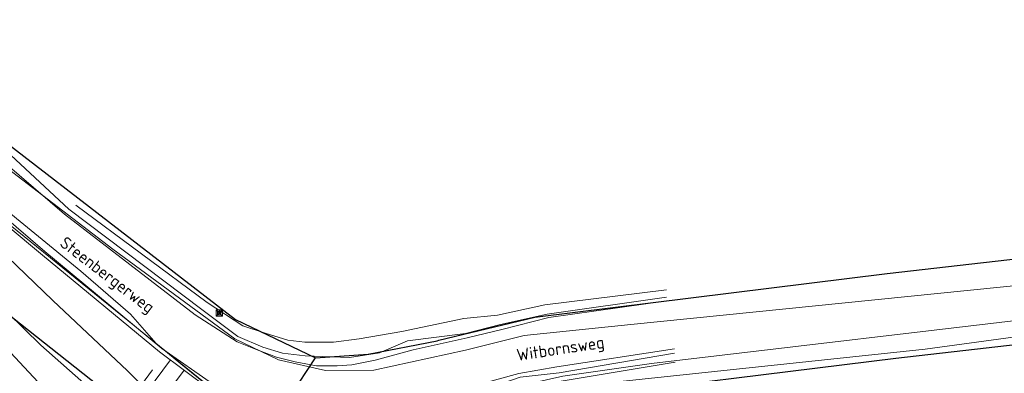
# Model space of a CAD drawing. Header units: metres. Extents: x 190798 to 192239, y 307689 to 310000.
# Tile 83 of 107: x 191660 to 191718, y 309122 to 309143. Entities that reach past the tile are written whole.
import ezdxf
from ezdxf.lldxf.tags import DXFTag

# ---------------------------------------------------------------- set-up
doc = ezdxf.new("R2010")
doc.units = ezdxf.units.M
for name, color, linetype, lineweight in [('B-WE-KL-ET_LS-G', 190, 'KL-LS-N', 5), ('PH-BEST-KANTVERHARDING', 253, 'Continuous', 9), ('PH-BEST-STAATNAAM', 2, 'Continuous', 9), ('PH-BEST-TALUD', 253, 'Continuous', 9), ('PH-INM-KRUIN', 252, 'Continuous', 18), ('PH-INM-MIDDENLIJN-TALUD', 252, 'Continuous', 18), ('PH-INM-ONVERHARD', 252, 'Continuous', 18), ('PH-INM-RASTERHEKWERK HANDHaven', 252, '1-200 HEKWERK', 18), ('PH-INM-VLAKVERDICHTINGSLIJN', 252, 'Continuous', 18), ('PH-INM-WATERWEGMEUBILAIR', 252, 'Continuous', 18)]:
    doc.layers.add(name, color=color, linetype=linetype, lineweight=lineweight)
doc.layers.add('PH-BEST-KADASTRALE-GRENS', color=150, linetype='KG-KADASTRAAL-SO')
doc.styles.add('NLCS-ISO', font='NLCS-ISO.ttf')
doc.styles.add('ROMANS', font='romans.shx')
doc.styles.get("Standard").update_dxf_attribs({"font": 'arial.ttf'})
doc.linetypes.add('1-200 HEKWERK', pattern='A,1.5,-0.4,["X",ROMANS,S=0.24,R=0,X=-0.275,Y=-0.12],-0.05', length=1.95)
tags = doc.linetypes.add('KG-KADASTRAAL-SO', pattern='A,5.5,-2,["K",Standard,S=1.8,R=0,X=0,Y=-0.9],-2,5.5,-2,[5,NLCS.SHX,S=0.75,R=0,X=0,Y=0],-2', length=19).pattern_tags.tags
tags[6] = DXFTag(74, 10)
tags = doc.linetypes.add('KL-LS-N', pattern='A,4,-1,[103,NLCS.SHX,S=0.75,R=0,X=0,Y=0],-1,4,-1,["L",Standard,S=1,R=0,X=0,Y=-0.5],-2', length=13).pattern_tags.tags
tags[18] = DXFTag(74, 10)

# ---------------------------------------------------------------- blocks, each defined once
blk = doc.blocks.new('SIE-WEG_PAAL_KUNSTSTOF[3922]')
for p, q in [((-0.188, 0.188), (0.188, -0.188)), ((0.188, 0.188), (-0.188, -0.188))]:
    blk.add_line(p, q)
at = {"flags": 128}
for points in [[(-0.188, -0.188), (0.188, -0.188), (0.188, 0.188), (-0.188, 0.188)], [(-0.094, 0.094), (0.094, 0.094), (0.094, -0.094), (-0.094, -0.094)]]:
    blk.add_lwpolyline(points, close=True, dxfattribs=at)

msp = doc.modelspace()

# ---------------------------------------------------------------- linework, layer by layer
at = {"layer": 'B-WE-KL-ET_LS-G', "ltscale": 0.2}
msp.add_lwpolyline([(191641.617, 309145.344), (191648.218, 309140.42), (191650.164, 309138.925), (191653.619, 309136.336), (191663.993, 309127.857), (191666.903, 309125.327), (191668.398, 309123.62), (191669.852, 309122.426), (191673.177, 309119.729), (191675.752, 309117.017), (191676.891, 309115.42), (191678.7, 309112.261), (191684.333, 309099.983), (191688.95, 309089.004), (191691.42, 309081.98), (191694.595, 309071.349), (191698.896, 309052.464), (191702.833, 309033.649), (191705.542, 309019.152), (191707.168, 309007.362)], dxfattribs=at)
at = {"layer": 'PH-BEST-KADASTRALE-GRENS'}
msp.add_line((191672.332, 309114.615), (191677.753, 309122.77), dxfattribs=at)
at = {"layer": 'PH-BEST-KADASTRALE-GRENS', "ltscale": 0.2, "flags": 128}
for points in [[(191506.014, 309302.472), (191506.989, 309301.523), (191507.714, 309300.818), (191511.337, 309297.29), (191518.586, 309290.235), (191528.967, 309280.132), (191537.436, 309269.946), (191541.03, 309264.895), (191545.582, 309255.336), (191550.875, 309242.606), (191552.83, 309237.329), (191555.629, 309232.531), (191557.625, 309228.339), (191561.782, 309222.402), (191566.824, 309215.544), (191578.027, 309201.897), (191582.809, 309196.118), (191596.738, 309182.391), (191606.636, 309173.946), (191612.457, 309169.129), (191621.443, 309162.739), (191631.085, 309157.403), (191673.053, 309125.011), (191677.753, 309122.77)], [(191672.332, 309114.615), (191669.273, 309117.762), (191640.835, 309140.265)], [(191677.753, 309122.77), (191680.846, 309122.984), (191684.874, 309123.773), (191684.98, 309123.817), (191690.607, 309125.158), (191711.263, 309127.707), (191727.537, 309129.564), (191730.111, 309130.136)], [(191728.357, 309124.625), (191711.783, 309122.734), (191691.501, 309120.23), (191686.52, 309119.044), (191685.682, 309118.699), (191683.978, 309116.71), (191683.346, 309115.067), (191682.892, 309113.097), (191683.593, 309111.08), (191688.864, 309100.413), (191691.161, 309094.999), (191692.477, 309091.896), (191694.671, 309085.125), (191701.529, 309055.527), (191708.242, 309023.739), (191710.859, 309006.395), (191711.52, 309000)]]:
    msp.add_lwpolyline(points, dxfattribs=at)
at = {"layer": 'PH-BEST-KANTVERHARDING', "color": 8}
for points in [[(191887.59, 309407.971), (191881.751, 309392.191), (191869.01, 309362.11), (191856.32, 309332.06), (191844.861, 309305.63), (191831.529, 309272.951), (191827.079, 309261.5), (191819.2, 309239.65), (191813.93, 309228.74), (191809.08, 309219.86), (191806.17, 309215.069), (191801.52, 309207.849), (191790.729, 309192.27), (191779.261, 309176.79), (191772.819, 309167.281), (191763.629, 309154.07), (191750.671, 309134.891), (191744.379, 309127.86), (191737.431, 309126.54), (191713.499, 309123.289), (191695.62, 309121.39), (191688.55, 309120.27)], [(191630.891, 309156.58), (191655.887, 309136.785), (191665.859, 309129.145), (191673.024, 309123.886)], [(191672.42, 309120.372), (191657.246, 309132.635), (191629.21, 309153.759)], [(191681.172, 309122.042), (191686.539, 309123.228), (191689.991, 309124.076), (191696.238, 309124.729), (191719.631, 309127.097)], [(191727.899, 309126.054), (191721.972, 309125.336), (191697.453, 309122.433)], [(191673.024, 309123.886), (191675.576, 309122.656), (191678.339, 309122.031), (191681.172, 309122.042)], [(191697.453, 309122.433), (191692.249, 309121.695), (191687.118, 309120.555)]]:
    msp.add_lwpolyline(points, dxfattribs=at)
at = {"layer": 'PH-BEST-TALUD'}
for points in [[(191667.904, 309120.842), (191669.25, 309122.647)], [(191667.545, 309121.197), (191668.197, 309122.072)], [(191668.622, 309120.132), (191670.052, 309122.05)]]:
    msp.add_lwpolyline(points, dxfattribs=at)
at = {"layer": 'PH-INM-KRUIN'}
for points in [[(191647.384, 309135.24), (191648.727, 309132.828), (191650.103, 309131.618), (191655.235, 309127.185), (191659.584, 309123.373), (191664.179, 309118.456), (191667.618, 309114.639), (191669.721, 309112.527), (191670.864, 309110.445), (191674.469, 309104.126), (191677.339, 309099.206), (191681.86, 309091.527), (191683.638, 309087.286), (191684.918, 309084.087), (191685.196, 309081.16), (191684.925, 309079.713), (191684.661, 309078.011), (191684.231, 309076.198), (191684.142, 309074.258), (191684.151, 309071.728), (191684.895, 309070.69)], [(191673.48, 309124.655), (191671.387, 309126.018), (191663.693, 309131.714)], [(191698.33, 309126.75), (191691.203, 309125.882), (191688.427, 309125.284), (191686.452, 309125.079), (191682.82, 309124.323), (191680.318, 309123.886), (191678.797, 309123.692), (191677.115, 309123.687), (191676.127, 309123.806), (191674.796, 309124.215), (191673.48, 309124.655)]]:
    msp.add_lwpolyline(points, dxfattribs=at)
at = {"layer": 'PH-INM-MIDDENLIJN-TALUD'}
msp.add_lwpolyline([(191649.795, 309135.846), (191652.693, 309132.503), (191655.805, 309129.217), (191661.641, 309123.522), (191665.345, 309120.247), (191669.746, 309115.134), (191673.19, 309110.001), (191676.027, 309105.838), (191680.714, 309097.195), (191683.2, 309092.328), (191685.816, 309086.469), (191687.031, 309081.486), (191687.428, 309079.281), (191687.882, 309077.739), (191688.268, 309074.471), (191688.798, 309071.638)], dxfattribs=at)
at = {"layer": 'PH-INM-ONVERHARD'}
for points in [[(191678.064, 309113.883), (191676.809, 309116.285), (191675.413, 309118.143), (191673.98, 309119.645), (191671.77, 309121.214), (191668.746, 309123.319), (191661.881, 309129.005), (191657.798, 309132.495), (191654.557, 309135.34), (191649.139, 309139.574), (191646.656, 309141.466), (191640.767, 309145.914), (191637.145, 309148.394), (191627.5, 309154.942), (191622.396, 309158.023), (191616.353, 309161.659), (191609.719, 309166.306), (191604.477, 309170.38), (191596.833, 309176.977), (191588.738, 309184.144), (191583.056, 309189.991), (191575.759, 309197.873), (191570.549, 309203.772), (191561.126, 309215.46)], [(191673.152, 309123.705), (191670.702, 309125.302), (191663.035, 309131.199), (191659.526, 309134.207), (191655.737, 309137.429), (191650.52, 309141.694), (191647.423, 309144.047)], [(191698.364, 309126.117), (191691.434, 309125.136), (191688.679, 309124.439), (191686.645, 309123.936), (191683.476, 309123.238), (191681.239, 309122.636), (191679.87, 309122.372), (191679.011, 309122.313), (191677.806, 309122.311), (191676.562, 309122.544), (191675.464, 309122.818), (191674.329, 309123.251), (191673.152, 309123.705)], [(191698.795, 309123.31), (191691.906, 309122.255), (191689.663, 309121.853), (191686.472, 309120.967), (191684.171, 309119.272), (191683.361, 309118.382), (191682.452, 309116.865), (191682.047, 309115.336), (191682.17, 309112.752), (191682.922, 309110.38), (191683.926, 309108.182), (191685.893, 309103.763), (191689.348, 309095.803), (191691.986, 309089.336), (191694.236, 309083.26), (191696.519, 309073.551)]]:
    msp.add_lwpolyline(points, dxfattribs=at)
at = {"layer": 'PH-INM-RASTERHEKWERK HANDHaven'}
msp.add_lwpolyline([(191657.558, 309130.73), (191662.341, 309126.137), (191666.725, 309122.008), (191670.996, 309117.783), (191673.144, 309114.462), (191674.207, 309112.936)], dxfattribs=at)
at = {"layer": 'PH-INM-VLAKVERDICHTINGSLIJN'}
for points in [[(191673.202, 309124.016), (191671.078, 309125.608), (191663.285, 309131.49), (191659.881, 309134.651), (191655.277, 309138.637), (191650.944, 309142.227), (191647.464, 309144.619)], [(191677.848, 309113.536), (191677.077, 309114.14), (191676.401, 309114.142), (191675.657, 309114.382), (191675.145, 309114.832), (191674.715, 309115.401), (191674.388, 309116.182), (191674.204, 309116.924), (191674.188, 309117.329), (191674.297, 309117.969), (191674.046, 309118.599), (191673.523, 309119.409), (191671.541, 309120.939), (191668.61, 309123.125), (191661.732, 309128.799), (191657.569, 309132.253)], [(191698.327, 309126.33), (191691.326, 309125.331), (191688.589, 309124.731), (191686.542, 309124.208), (191683.149, 309123.772), (191681.5, 309123.059), (191679.736, 309122.784), (191677.151, 309122.9), (191675.818, 309123.04), (191674.66, 309123.39), (191673.202, 309124.016)], [(191698.805, 309123.043), (191692.032, 309121.892), (191689.757, 309121.646), (191686.493, 309120.513), (191684.572, 309119.387), (191683.541, 309118.275), (191682.766, 309116.789), (191682.51, 309115.33), (191682.547, 309113.311), (191683.262, 309110.488), (191684.179, 309108.286), (191686.122, 309103.951), (191689.531, 309095.949), (191692.14, 309089.392), (191694.424, 309083.397)], [(191698.839, 309122.529), (191692.148, 309121.401), (191689.764, 309121.025), (191688.148, 309120.562), (191686.337, 309119.851), (191685.043, 309119.096), (191684.059, 309118), (191683.208, 309116.546), (191682.983, 309114.729), (191682.853, 309113.497), (191683.038, 309112.341), (191683.49, 309110.796), (191684.908, 309108.053), (191686.494, 309104.175), (191689.941, 309096.109), (191692.452, 309089.485), (191694.424, 309083.397), (191696.937, 309073.587)]]:
    msp.add_lwpolyline(points, dxfattribs=at)

# ---------------------------------------------------------------- block references
at = {"layer": 'PH-INM-WATERWEGMEUBILAIR'}
msp.add_blockref('SIE-WEG_PAAL_KUNSTSTOF[3922]', (191672.106, 309125.395), dxfattribs=at)

# ---------------------------------------------------------------- texts
at = {"layer": 'PH-BEST-STAATNAAM', "linetype": 'Continuous', "lineweight": 0, "style": 'NLCS-ISO'}
for s, rotation, p in [('Steenbergerweg', 322.5812, (191662.697, 309129.381)), ('Witbornsweg', 8.57807, (191689.603, 309122.587))]:
    msp.add_text(s, height=0.7, rotation=rotation, dxfattribs=at).set_placement(p)

doc.saveas('drawing.dxf')
